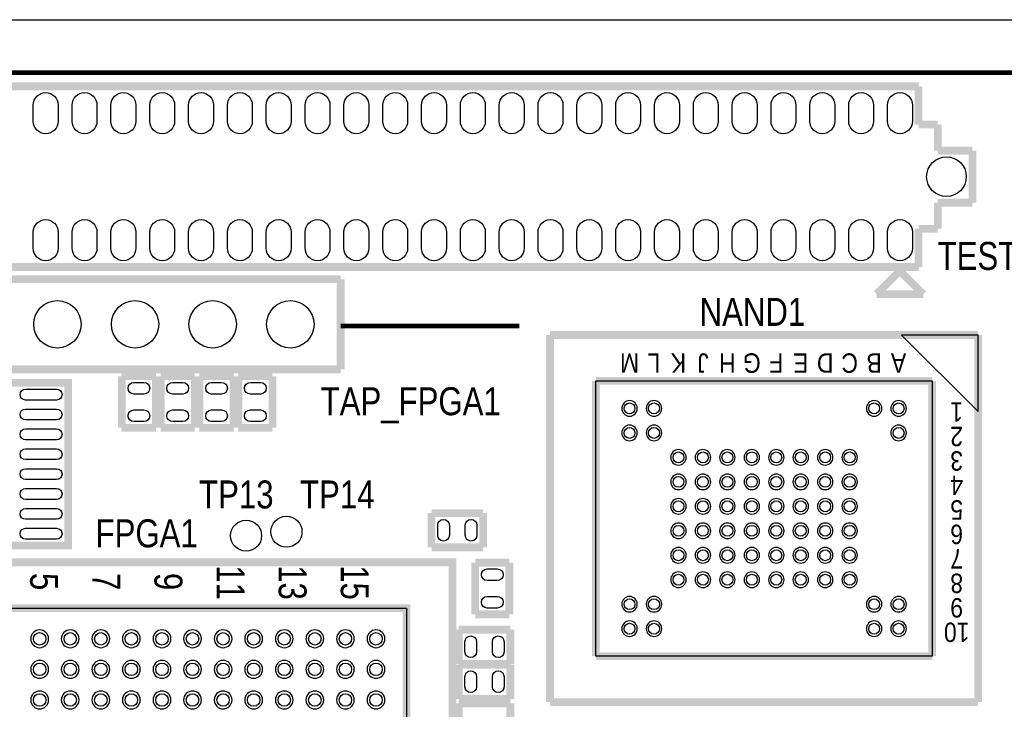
# Model space of a CAD drawing. Extents: x -1 to 181, y -28 to 74.
# Tile 9 of 20: x 57 to 89, y 51 to 74. Entities that reach past the tile are written whole.
import ezdxf
from ezdxf.enums import TextEntityAlignment as Align

# ---------------------------------------------------------------- set-up
doc = ezdxf.new("R2010")
doc.units = 0
doc.layers.add('DXF_TOP', color=7, linetype='CONTINUOUS')

msp = doc.modelspace()

# ---------------------------------------------------------------- linework, layer by layer
at = {"layer": 'DXF_TOP'}
for points in [[(0.040386, 5.266182), (6.040374, 5.266182), (6.040374, 1.066292), (13.640308, 1.066292), (13.640308, 0.066294), (167.140382, 0.066294), (167.140382, 3.316224, -0.414214), (168.14038, 4.316222), (179.83327, 4.316222, 0.199006), (180.186838, 4.46278), (180.493924, 4.769866, 0.198726), (180.640228, 5.123434), (180.640228, 68.509134, 0.198726), (180.493924, 68.862702), (180.186838, 69.169788, 0.199006), (179.83327, 69.316346), (168.14038, 69.316346, -0.414214), (167.140382, 70.316344), (167.140382, 73.566274), (22.64029, 73.566274), (22.64029, 71.966328), (14.400276, 71.966328), (14.400276, 72.4662), (0.040386, 72.4662)], [(57.8104, 70.794626), (57.8104, 70.261226, -1), (56.9976, 70.261226), (56.9976, 70.794626, -1)], [(59.0804, 70.794626), (59.0804, 70.261226, -1), (58.2676, 70.261226), (58.2676, 70.794626, -1)], [(60.3504, 70.794626), (60.3504, 70.261226, -1), (59.5376, 70.261226), (59.5376, 70.794626, -1)], [(61.6204, 70.794626), (61.6204, 70.261226, -1), (60.8076, 70.261226), (60.8076, 70.794626, -1)], [(62.8904, 70.794626), (62.8904, 70.261226, -1), (62.0776, 70.261226), (62.0776, 70.794626, -1)], [(64.1604, 70.794626), (64.1604, 70.261226, -1), (63.3476, 70.261226), (63.3476, 70.794626, -1)], [(65.4304, 70.794626), (65.4304, 70.261226, -1), (64.6176, 70.261226), (64.6176, 70.794626, -1)], [(66.7004, 70.794626), (66.7004, 70.261226, -1), (65.8876, 70.261226), (65.8876, 70.794626, -1)], [(67.9704, 70.794626), (67.9704, 70.261226, -1), (67.1576, 70.261226), (67.1576, 70.794626, -1)], [(69.2404, 70.794626), (69.2404, 70.261226, -1), (68.4276, 70.261226), (68.4276, 70.794626, -1)], [(70.5104, 70.794626), (70.5104, 70.261226, -1), (69.6976, 70.261226), (69.6976, 70.794626, -1)], [(71.7804, 70.794626), (71.7804, 70.261226, -1), (70.9676, 70.261226), (70.9676, 70.794626, -1)], [(73.0504, 70.794626), (73.0504, 70.261226, -1), (72.2376, 70.261226), (72.2376, 70.794626, -1)], [(74.3204, 70.794626), (74.3204, 70.261226, -1), (73.5076, 70.261226), (73.5076, 70.794626, -1)], [(75.5904, 70.794626), (75.5904, 70.261226, -1), (74.7776, 70.261226), (74.7776, 70.794626, -1)], [(76.8604, 70.794626), (76.8604, 70.261226, -1), (76.0476, 70.261226), (76.0476, 70.794626, -1)], [(78.1304, 70.794626), (78.1304, 70.261226, -1), (77.3176, 70.261226), (77.3176, 70.794626, -1)], [(79.4004, 70.794626), (79.4004, 70.261226, -1), (78.5876, 70.261226), (78.5876, 70.794626, -1)], [(80.6704, 70.794626), (80.6704, 70.261226, -1), (79.8576, 70.261226), (79.8576, 70.794626, -1)], [(81.9404, 70.794626), (81.9404, 70.261226, -1), (81.1276, 70.261226), (81.1276, 70.794626, -1)], [(83.2104, 70.794626), (83.2104, 70.261226, -1), (82.3976, 70.261226), (82.3976, 70.794626, -1)], [(84.4804, 70.794626), (84.4804, 70.261226, -1), (83.6676, 70.261226), (83.6676, 70.794626, -1)], [(85.7504, 70.794626), (85.7504, 70.261226, -1), (84.9376, 70.261226), (84.9376, 70.794626, -1)], [(57.8104, 66.644774), (57.8104, 66.111374, -1), (56.9976, 66.111374), (56.9976, 66.644774, -1)], [(59.0804, 66.644774), (59.0804, 66.111374, -1), (58.2676, 66.111374), (58.2676, 66.644774, -1)], [(60.3504, 66.644774), (60.3504, 66.111374, -1), (59.5376, 66.111374), (59.5376, 66.644774, -1)], [(61.6204, 66.644774), (61.6204, 66.111374, -1), (60.8076, 66.111374), (60.8076, 66.644774, -1)], [(62.8904, 66.644774), (62.8904, 66.111374, -1), (62.0776, 66.111374), (62.0776, 66.644774, -1)], [(64.1604, 66.644774), (64.1604, 66.111374, -1), (63.3476, 66.111374), (63.3476, 66.644774, -1)], [(65.4304, 66.644774), (65.4304, 66.111374, -1), (64.6176, 66.111374), (64.6176, 66.644774, -1)], [(66.7004, 66.644774), (66.7004, 66.111374, -1), (65.8876, 66.111374), (65.8876, 66.644774, -1)], [(67.9704, 66.644774), (67.9704, 66.111374, -1), (67.1576, 66.111374), (67.1576, 66.644774, -1)], [(69.2404, 66.644774), (69.2404, 66.111374, -1), (68.4276, 66.111374), (68.4276, 66.644774, -1)], [(70.5104, 66.644774), (70.5104, 66.111374, -1), (69.6976, 66.111374), (69.6976, 66.644774, -1)], [(71.7804, 66.644774), (71.7804, 66.111374, -1), (70.9676, 66.111374), (70.9676, 66.644774, -1)], [(73.0504, 66.644774), (73.0504, 66.111374, -1), (72.2376, 66.111374), (72.2376, 66.644774, -1)], [(74.3204, 66.644774), (74.3204, 66.111374, -1), (73.5076, 66.111374), (73.5076, 66.644774, -1)], [(75.5904, 66.644774), (75.5904, 66.111374, -1), (74.7776, 66.111374), (74.7776, 66.644774, -1)], [(76.8604, 66.644774), (76.8604, 66.111374, -1), (76.0476, 66.111374), (76.0476, 66.644774, -1)], [(78.1304, 66.644774), (78.1304, 66.111374, -1), (77.3176, 66.111374), (77.3176, 66.644774, -1)], [(79.4004, 66.644774), (79.4004, 66.111374, -1), (78.5876, 66.111374), (78.5876, 66.644774, -1)], [(80.6704, 66.644774), (80.6704, 66.111374, -1), (79.8576, 66.111374), (79.8576, 66.644774, -1)], [(81.9404, 66.644774), (81.9404, 66.111374, -1), (81.1276, 66.111374), (81.1276, 66.644774, -1)], [(83.2104, 66.644774), (83.2104, 66.111374, -1), (82.3976, 66.111374), (82.3976, 66.644774, -1)], [(84.4804, 66.644774), (84.4804, 66.111374, -1), (83.6676, 66.111374), (83.6676, 66.644774, -1)], [(85.7504, 66.644774), (85.7504, 66.111374, -1), (84.9376, 66.111374), (84.9376, 66.644774, -1)], [(60.2869, 61.727588), (60.6171, 61.727588, -1), (60.6171, 61.346588), (60.2869, 61.346588, -1)], [(61.8871, 61.346588), (61.5569, 61.346588, -1), (61.5569, 61.727588), (61.8871, 61.727588, -1)], [(63.1571, 61.346588), (62.8269, 61.346588, -1), (62.8269, 61.727588), (63.1571, 61.727588, -1)], [(64.0969, 61.727588), (64.4271, 61.727588, -1), (64.4271, 61.346588), (64.0969, 61.346588, -1)], [(57.759092, 61.152278), (56.743092, 61.152278, -1), (56.743092, 61.507878), (57.759092, 61.507878, -1)], [(76.752958, 60.876942, 1), (76.244958, 60.876942, 1)], [(77.553058, 60.876942, 1), (77.045058, 60.876942, 1)], [(84.752942, 60.876942, 1), (84.244942, 60.876942, 1)], [(85.553042, 60.876942, 1), (85.045042, 60.876942, 1)], [(57.759092, 60.502292), (56.743092, 60.502292, -1), (56.743092, 60.857892), (57.759092, 60.857892, -1)], [(60.2869, 60.827412), (60.6171, 60.827412, -1), (60.6171, 60.446412), (60.2869, 60.446412, -1)], [(61.8871, 60.446412), (61.5569, 60.446412, -1), (61.5569, 60.827412), (61.8871, 60.827412, -1)], [(63.1571, 60.446412), (62.8269, 60.446412, -1), (62.8269, 60.827412), (63.1571, 60.827412, -1)], [(64.0969, 60.827412), (64.4271, 60.827412, -1), (64.4271, 60.446412), (64.0969, 60.446412, -1)], [(76.752958, 60.077096, 1), (76.244958, 60.077096, 1)], [(77.553058, 60.077096, 1), (77.045058, 60.077096, 1)], [(85.553042, 60.077096, 1), (85.045042, 60.077096, 1)], [(57.759092, 59.852306), (56.743092, 59.852306, -1), (56.743092, 60.207906), (57.759092, 60.207906, -1)], [(57.759092, 59.20232), (56.743092, 59.20232, -1), (56.743092, 59.55792), (57.759092, 59.55792, -1)], [(78.352904, 59.276996, 1), (77.844904, 59.276996, 1)], [(79.153004, 59.276996, 1), (78.645004, 59.276996, 1)], [(79.953104, 59.276996, 1), (79.445104, 59.276996, 1)], [(80.75295, 59.276996, 1), (80.24495, 59.276996, 1)], [(81.55305, 59.276996, 1), (81.04505, 59.276996, 1)], [(82.352896, 59.276996, 1), (81.844896, 59.276996, 1)], [(83.152996, 59.276996, 1), (82.644996, 59.276996, 1)], [(83.953096, 59.276996, 1), (83.445096, 59.276996, 1)], [(57.759092, 58.55208), (56.743092, 58.55208, -1), (56.743092, 58.90768), (57.759092, 58.90768, -1)], [(78.352904, 58.476896, 1), (77.844904, 58.476896, 1)], [(79.153004, 58.476896, 1), (78.645004, 58.476896, 1)], [(79.953104, 58.476896, 1), (79.445104, 58.476896, 1)], [(80.75295, 58.476896, 1), (80.24495, 58.476896, 1)], [(81.55305, 58.476896, 1), (81.04505, 58.476896, 1)], [(82.352896, 58.476896, 1), (81.844896, 58.476896, 1)], [(83.152996, 58.476896, 1), (82.644996, 58.476896, 1)], [(83.953096, 58.476896, 1), (83.445096, 58.476896, 1)], [(57.759092, 57.902094), (56.743092, 57.902094, -1), (56.743092, 58.257694), (57.759092, 58.257694, -1)], [(78.352904, 57.67705, 1), (77.844904, 57.67705, 1)], [(79.153004, 57.67705, 1), (78.645004, 57.67705, 1)], [(79.953104, 57.67705, 1), (79.445104, 57.67705, 1)], [(80.75295, 57.67705, 1), (80.24495, 57.67705, 1)], [(81.55305, 57.67705, 1), (81.04505, 57.67705, 1)], [(82.352896, 57.67705, 1), (81.844896, 57.67705, 1)], [(83.152996, 57.67705, 1), (82.644996, 57.67705, 1)], [(83.953096, 57.67705, 1), (83.445096, 57.67705, 1)], [(57.759092, 57.252108), (56.743092, 57.252108, -1), (56.743092, 57.607708), (57.759092, 57.607708, -1)], [(70.606412, 57.0611), (70.606412, 56.7309, -1), (70.225412, 56.7309), (70.225412, 57.0611, -1)], [(71.506588, 57.0611), (71.506588, 56.7309, -1), (71.125588, 56.7309), (71.125588, 57.0611, -1)], [(78.352904, 56.87695, 1), (77.844904, 56.87695, 1)], [(79.153004, 56.87695, 1), (78.645004, 56.87695, 1)], [(79.953104, 56.87695, 1), (79.445104, 56.87695, 1)], [(80.75295, 56.87695, 1), (80.24495, 56.87695, 1)], [(81.55305, 56.87695, 1), (81.04505, 56.87695, 1)], [(82.352896, 56.87695, 1), (81.844896, 56.87695, 1)], [(83.152996, 56.87695, 1), (82.644996, 56.87695, 1)], [(83.953096, 56.87695, 1), (83.445096, 56.87695, 1)], [(57.759092, 56.602122), (56.743092, 56.602122, -1), (56.743092, 56.957722), (57.759092, 56.957722, -1)], [(78.352904, 56.077104, 1), (77.844904, 56.077104, 1)], [(79.153004, 56.077104, 1), (78.645004, 56.077104, 1)], [(79.953104, 56.077104, 1), (79.445104, 56.077104, 1)], [(80.75295, 56.077104, 1), (80.24495, 56.077104, 1)], [(81.55305, 56.077104, 1), (81.04505, 56.077104, 1)], [(82.352896, 56.077104, 1), (81.844896, 56.077104, 1)], [(83.152996, 56.077104, 1), (82.644996, 56.077104, 1)], [(83.953096, 56.077104, 1), (83.445096, 56.077104, 1)], [(72.1741, 55.250588), (71.8439, 55.250588, -1), (71.8439, 55.631588), (72.1741, 55.631588, -1)], [(78.352904, 55.277004, 1), (77.844904, 55.277004, 1)], [(79.153004, 55.277004, 1), (78.645004, 55.277004, 1)], [(79.953104, 55.277004, 1), (79.445104, 55.277004, 1)], [(80.75295, 55.277004, 1), (80.24495, 55.277004, 1)], [(81.55305, 55.277004, 1), (81.04505, 55.277004, 1)], [(82.352896, 55.277004, 1), (81.844896, 55.277004, 1)], [(83.152996, 55.277004, 1), (82.644996, 55.277004, 1)], [(83.953096, 55.277004, 1), (83.445096, 55.277004, 1)], [(72.1741, 54.350412), (71.8439, 54.350412, -1), (71.8439, 54.731412), (72.1741, 54.731412, -1)], [(76.752958, 54.476904, 1), (76.244958, 54.476904, 1)], [(77.553058, 54.476904, 1), (77.045058, 54.476904, 1)], [(84.752942, 54.476904, 1), (84.244942, 54.476904, 1)], [(85.553042, 54.476904, 1), (85.045042, 54.476904, 1)], [(76.752958, 53.677058, 1), (76.244958, 53.677058, 1)], [(77.553058, 53.677058, 1), (77.045058, 53.677058, 1)], [(84.752942, 53.677058, 1), (84.244942, 53.677058, 1)], [(85.553042, 53.677058, 1), (85.045042, 53.677058, 1)], [(57.497218, 53.347112, 1), (56.914542, 53.347112, 1)], [(58.497216, 53.347112, 1), (57.91454, 53.347112, 1)], [(59.497214, 53.347112, 1), (58.914538, 53.347112, 1)], [(60.497212, 53.347112, 1), (59.914536, 53.347112, 1)], [(61.497464, 53.347112, 1), (60.914788, 53.347112, 1)], [(62.497462, 53.347112, 1), (61.914786, 53.347112, 1)], [(63.49746, 53.347112, 1), (62.914784, 53.347112, 1)], [(64.497458, 53.347112, 1), (63.914782, 53.347112, 1)], [(65.497456, 53.347112, 1), (64.91478, 53.347112, 1)], [(66.497454, 53.347112, 1), (65.914778, 53.347112, 1)], [(67.497452, 53.347112, 1), (66.914776, 53.347112, 1)], [(68.49745, 53.347112, 1), (67.914774, 53.347112, 1)], [(71.495412, 53.2511), (71.495412, 52.9209, -1), (71.114412, 52.9209), (71.114412, 53.2511, -1)], [(72.395588, 53.2511), (72.395588, 52.9209, -1), (72.014588, 52.9209), (72.014588, 53.2511, -1)], [(57.497218, 52.347114, 1), (56.914542, 52.347114, 1)], [(58.497216, 52.347114, 1), (57.91454, 52.347114, 1)], [(59.497214, 52.347114, 1), (58.914538, 52.347114, 1)], [(60.497212, 52.347114, 1), (59.914536, 52.347114, 1)], [(61.497464, 52.347114, 1), (60.914788, 52.347114, 1)], [(62.497462, 52.347114, 1), (61.914786, 52.347114, 1)], [(63.49746, 52.347114, 1), (62.914784, 52.347114, 1)], [(64.497458, 52.347114, 1), (63.914782, 52.347114, 1)], [(65.497456, 52.347114, 1), (64.91478, 52.347114, 1)], [(66.497454, 52.347114, 1), (65.914778, 52.347114, 1)], [(67.497452, 52.347114, 1), (66.914776, 52.347114, 1)], [(68.49745, 52.347114, 1), (67.914774, 52.347114, 1)], [(71.114412, 51.7779), (71.114412, 52.1081, -1), (71.495412, 52.1081), (71.495412, 51.7779, -1)], [(72.014588, 51.7779), (72.014588, 52.1081, -1), (72.395588, 52.1081), (72.395588, 51.7779, -1)], [(57.497218, 51.347116, 1), (56.914542, 51.347116, 1)], [(58.497216, 51.347116, 1), (57.91454, 51.347116, 1)], [(59.497214, 51.347116, 1), (58.914538, 51.347116, 1)], [(60.497212, 51.347116, 1), (59.914536, 51.347116, 1)], [(61.497464, 51.347116, 1), (60.914788, 51.347116, 1)], [(62.497462, 51.347116, 1), (61.914786, 51.347116, 1)], [(63.49746, 51.347116, 1), (62.914784, 51.347116, 1)], [(64.497458, 51.347116, 1), (63.914782, 51.347116, 1)], [(65.497456, 51.347116, 1), (64.91478, 51.347116, 1)], [(66.497454, 51.347116, 1), (65.914778, 51.347116, 1)], [(67.497452, 51.347116, 1), (66.914776, 51.347116, 1)], [(68.49745, 51.347116, 1), (67.914774, 51.347116, 1)]]:
    msp.add_lwpolyline(points, format="xyb", close=True, dxfattribs=at)
for points, const_width in [([(167.1066, 71.8566), (27.1526, 71.8566), (27.1526, 73.5076)], 0.1524), ([(35.2044, 71.404226), (85.9536, 71.404226)], 0.254), ([(85.9536, 71.404226), (85.9536, 70.155054)], 0.254), ([(85.9536, 70.155054), (86.58098, 70.155054)], 0.254), ([(86.58098, 70.155054), (86.58098, 69.3039)], 0.254), ([(86.58098, 69.3039), (87.714836, 69.3039)], 0.254), ([(87.714836, 69.3039), (87.714836, 67.6021)], 0.254), ([(87.714836, 67.6021), (86.58098, 67.6021)], 0.254), ([(86.58098, 67.6021), (86.58098, 66.750946)], 0.254), ([(86.58098, 66.750946), (85.9536, 66.750946)], 0.254), ([(85.9536, 66.750946), (85.9536, 65.501774)], 0.254), ([(85.9536, 65.501774), (35.2044, 65.501774)], 0.254), ([(85.344, 65.374774), (84.582, 64.612774)], 0.254), ([(86.106, 64.612774), (85.344, 65.374774)], 0.254), ([(45.978064, 65.09893), (67.051936, 65.09893)], 0.254), ([(67.051936, 65.09893), (67.051936, 62.15507)], 0.254), ([(84.582, 64.612774), (86.106, 64.612774)], 0.254), ([(72.898, 63.5762), (67.056, 63.5762)], 0.1524), ([(87.898986, 63.276988), (73.899014, 63.276988)], 0.254), ([(73.899014, 63.276988), (73.899014, 51.277012)], 0.254), ([(87.898986, 51.277012), (87.898986, 63.276988)], 0.254), ([(67.051936, 62.15507), (45.978064, 62.15507)], 0.254), ([(59.8932, 61.930788), (61.0108, 61.930788)], 0.254), ([(59.8932, 60.243212), (59.8932, 61.930788)], 0.254), ([(61.0108, 61.930788), (61.0108, 60.243212)], 0.254), ([(61.1632, 60.243212), (61.1632, 61.930788)], 0.254), ([(61.1632, 61.930788), (62.2808, 61.930788)], 0.254), ([(62.2808, 61.930788), (62.2808, 60.243212)], 0.254), ([(62.4332, 60.243212), (62.4332, 61.930788)], 0.254), ([(62.4332, 61.930788), (63.5508, 61.930788)], 0.254), ([(63.5508, 61.930788), (63.5508, 60.243212)], 0.254), ([(63.7032, 61.930788), (64.8208, 61.930788)], 0.254), ([(63.7032, 60.243212), (63.7032, 61.930788)], 0.254), ([(64.8208, 61.930788), (64.8208, 60.243212)], 0.254), ([(86.399116, 61.777118), (75.398884, 61.777118)], 0.254), ([(75.398884, 61.777118), (75.398884, 52.776882)], 0.254), ([(86.399116, 52.776882), (86.399116, 61.777118)], 0.254), ([(61.0108, 60.243212), (59.8932, 60.243212)], 0.254), ([(62.2808, 60.243212), (61.1632, 60.243212)], 0.254), ([(63.5508, 60.243212), (62.4332, 60.243212)], 0.254), ([(64.8208, 60.243212), (63.7032, 60.243212)], 0.254), ([(70.022212, 56.3372), (70.022212, 57.4548)], 0.254), ([(70.022212, 57.4548), (71.709788, 57.4548)], 0.254), ([(71.709788, 57.4548), (71.709788, 56.3372)], 0.254), ([(71.709788, 56.3372), (70.022212, 56.3372)], 0.254), ([(50.70602, 55.84698), (70.07098, 55.84698), (70.70598, 55.84698), (70.70598, 36.48202), (70.70598, 35.84702), (51.34102, 35.84702), (50.70602, 35.84702), (50.70602, 55.84698), (51.562, 54.991)], 0.254), ([(71.4502, 55.834788), (72.5678, 55.834788)], 0.254), ([(71.4502, 54.147212), (71.4502, 55.834788)], 0.254), ([(72.5678, 55.834788), (72.5678, 54.147212)], 0.254), ([(72.5678, 54.147212), (71.4502, 54.147212)], 0.254), ([(70.911212, 52.5272), (70.911212, 53.6448)], 0.254), ([(70.911212, 53.6448), (72.598788, 53.6448)], 0.254), ([(72.598788, 53.6448), (72.598788, 52.5272)], 0.254), ([(75.398884, 52.776882), (86.399116, 52.776882)], 0.254), ([(72.598788, 52.5272), (70.911212, 52.5272)], 0.254), ([(70.911212, 51.3842), (70.911212, 52.5018)], 0.254), ([(70.911212, 52.5018), (72.598788, 52.5018)], 0.254), ([(72.598788, 52.5018), (72.598788, 51.3842)], 0.254), ([(72.598788, 51.3842), (70.911212, 51.3842)], 0.254), ([(70.911212, 50.1142), (70.911212, 51.2318)], 0.254), ([(70.911212, 51.2318), (72.598788, 51.2318)], 0.254), ([(72.598788, 51.2318), (72.598788, 50.1142)], 0.254), ([(73.899014, 51.277012), (87.898986, 51.277012)], 0.254)]:
    msp.add_lwpolyline(points, dxfattribs=dict(at, const_width=const_width))
for points in [[(87.898986, 63.276988), (85.399118, 63.276988), (87.898986, 60.77712)], [(86.399116, 61.777118), (86.399116, 52.776882), (75.398884, 52.776882), (75.398884, 61.777118)], [(52.20589, 54.34711), (69.20611, 54.34711), (69.20611, 37.34689), (52.20589, 37.34689)]]:
    msp.add_lwpolyline(points, close=True, dxfattribs=at)
at = {"layer": 'DXF_TOP', "const_width": 0.254}
for points in [[(58.140092, 61.711078), (58.140092, 56.652922), (58.140092, 56.398922), (50.571908, 56.398922), (50.317908, 56.398922), (50.317908, 61.457078), (50.317908, 61.711078), (53.467, 61.711078), (53.467, 61.341), (54.991, 61.341), (54.991, 61.711078)], [(52.20589, 54.34711), (52.20589, 37.34689), (69.20611, 37.34689), (69.20611, 54.34711)]]:
    msp.add_lwpolyline(points, close=True, dxfattribs=at)
at = {"layer": 'DXF_TOP'}
for centre, radius in [((86.863936, 68.453), 0.6477), ((57.785, 63.627), 0.7747), ((60.325, 63.627), 0.7747), ((62.865, 63.627), 0.7747), ((65.405, 63.627), 0.7747), ((76.498958, 60.876942), 0.1778), ((77.299058, 60.876942), 0.1778), ((84.498942, 60.876942), 0.1778), ((85.299042, 60.876942), 0.1778), ((76.498958, 60.077096), 0.1778), ((77.299058, 60.077096), 0.1778), ((85.299042, 60.077096), 0.1778), ((78.098904, 59.276996), 0.1778), ((78.899004, 59.276996), 0.1778), ((79.699104, 59.276996), 0.1778), ((80.49895, 59.276996), 0.1778), ((81.29905, 59.276996), 0.1778), ((82.098896, 59.276996), 0.1778), ((82.898996, 59.276996), 0.1778), ((83.699096, 59.276996), 0.1778), ((78.098904, 58.476896), 0.1778), ((78.899004, 58.476896), 0.1778), ((79.699104, 58.476896), 0.1778), ((80.49895, 58.476896), 0.1778), ((81.29905, 58.476896), 0.1778), ((82.098896, 58.476896), 0.1778), ((82.898996, 58.476896), 0.1778), ((83.699096, 58.476896), 0.1778), ((78.098904, 57.67705), 0.1778), ((78.899004, 57.67705), 0.1778), ((79.699104, 57.67705), 0.1778), ((80.49895, 57.67705), 0.1778), ((81.29905, 57.67705), 0.1778), ((82.098896, 57.67705), 0.1778), ((82.898996, 57.67705), 0.1778), ((83.699096, 57.67705), 0.1778), ((65.278, 56.8452), 0.508), ((63.9572, 56.7182), 0.508), ((78.098904, 56.87695), 0.1778), ((78.899004, 56.87695), 0.1778), ((79.699104, 56.87695), 0.1778), ((80.49895, 56.87695), 0.1778), ((81.29905, 56.87695), 0.1778), ((82.098896, 56.87695), 0.1778), ((82.898996, 56.87695), 0.1778), ((83.699096, 56.87695), 0.1778), ((78.098904, 56.077104), 0.1778), ((78.899004, 56.077104), 0.1778), ((79.699104, 56.077104), 0.1778), ((80.49895, 56.077104), 0.1778), ((81.29905, 56.077104), 0.1778), ((82.098896, 56.077104), 0.1778), ((82.898996, 56.077104), 0.1778), ((83.699096, 56.077104), 0.1778), ((78.098904, 55.277004), 0.1778), ((78.899004, 55.277004), 0.1778), ((79.699104, 55.277004), 0.1778), ((80.49895, 55.277004), 0.1778), ((81.29905, 55.277004), 0.1778), ((82.098896, 55.277004), 0.1778), ((82.898996, 55.277004), 0.1778), ((83.699096, 55.277004), 0.1778), ((76.498958, 54.476904), 0.1778), ((77.299058, 54.476904), 0.1778), ((84.498942, 54.476904), 0.1778), ((85.299042, 54.476904), 0.1778), ((76.498958, 53.677058), 0.1778), ((77.299058, 53.677058), 0.1778), ((84.498942, 53.677058), 0.1778), ((85.299042, 53.677058), 0.1778), ((57.20588, 53.347112), 0.2032), ((58.205878, 53.347112), 0.2032), ((59.205876, 53.347112), 0.2032), ((60.205874, 53.347112), 0.2032), ((61.206126, 53.347112), 0.2032), ((62.206124, 53.347112), 0.2032), ((63.206122, 53.347112), 0.2032), ((64.20612, 53.347112), 0.2032), ((65.206118, 53.347112), 0.2032), ((66.206116, 53.347112), 0.2032), ((67.206114, 53.347112), 0.2032), ((68.206112, 53.347112), 0.2032), ((57.20588, 52.347114), 0.2032), ((58.205878, 52.347114), 0.2032), ((59.205876, 52.347114), 0.2032), ((60.205874, 52.347114), 0.2032), ((61.206126, 52.347114), 0.2032), ((62.206124, 52.347114), 0.2032), ((63.206122, 52.347114), 0.2032), ((64.20612, 52.347114), 0.2032), ((65.206118, 52.347114), 0.2032), ((66.206116, 52.347114), 0.2032), ((67.206114, 52.347114), 0.2032), ((68.206112, 52.347114), 0.2032), ((57.20588, 51.347116), 0.2032), ((58.205878, 51.347116), 0.2032), ((59.205876, 51.347116), 0.2032), ((60.205874, 51.347116), 0.2032), ((61.206126, 51.347116), 0.2032), ((62.206124, 51.347116), 0.2032), ((63.206122, 51.347116), 0.2032), ((64.20612, 51.347116), 0.2032), ((65.206118, 51.347116), 0.2032), ((66.206116, 51.347116), 0.2032), ((67.206114, 51.347116), 0.2032), ((68.206112, 51.347116), 0.2032)]:
    msp.add_circle(centre, radius, dxfattribs=at)

# ---------------------------------------------------------------- texts
at = {"layer": 'DXF_TOP', "width": 0.833333}
for s, p in [('TEST_PH1', (89.154, 65.405)), ('NAND1', (80.518, 63.5762)), ('TAP_FPGA1', (69.342, 60.6552)), ('FPGA1', (60.706, 56.3372))]:
    msp.add_text(s, height=0.9144, dxfattribs=at).set_placement(p, align=Align.CENTER)
at = {"layer": 'DXF_TOP', "width": 0.88}
for s, p in [('M', (76.498958, 62.67704)), ('L', (77.299058, 62.67704)), ('K', (78.098904, 62.67704)), ('J', (78.899004, 62.67704)), ('H', (79.699104, 62.67704)), ('G', (80.49895, 62.67704)), ('F', (81.29905, 62.67704)), ('E', (82.098896, 62.67704)), ('D', (82.898996, 62.67704)), ('C', (83.699096, 62.67704)), ('B', (84.498942, 62.67704)), ('A', (85.299042, 62.67704)), ('1', (87.198962, 61.077094)), ('2', (87.198962, 60.276994)), ('3', (87.198962, 59.476894)), ('4', (87.198962, 58.677048)), ('5', (87.198962, 57.876948)), ('6', (87.198962, 57.077102)), ('7', (87.198962, 56.277002)), ('8', (87.198962, 55.476902)), ('9', (87.198962, 54.677056)), ('10', (87.198962, 53.876956))]:
    msp.add_text(s, height=0.635, rotation=180, dxfattribs=at).set_placement(p, align=Align.CENTER)
at = {"layer": 'DXF_TOP', "width": 0.833333}
for s, p in [('TP13', (62.4205, 57.6072)), ('TP14', (65.7225, 57.6072))]:
    msp.add_text(s, height=0.9144, dxfattribs=at).set_placement(p)
for s, p in [('5', (56.896, 55.499)), ('7', (58.928, 55.499)), ('9', (60.96, 55.499)), ('11', (62.992, 55.753)), ('13', (65.024, 55.753)), ('15', (67.056, 55.753))]:
    msp.add_text(s, height=0.9144, rotation=270, dxfattribs=at).set_placement(p)

doc.saveas('drawing.dxf')
